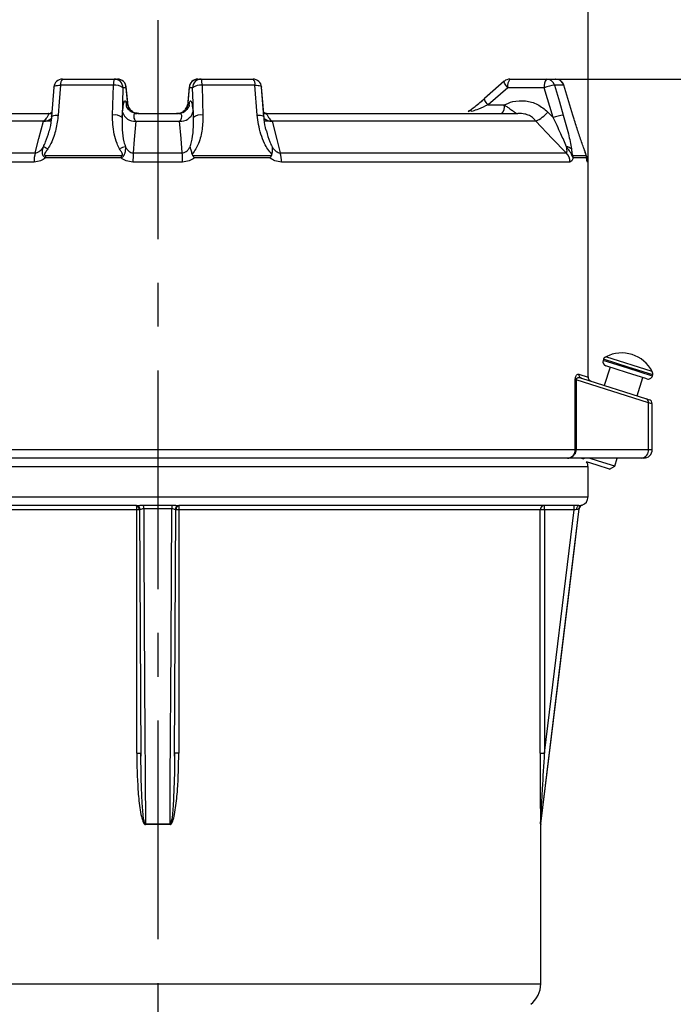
# Model space of a CAD drawing. Header units: millimetres. Extents: x 0 to 420, y 0 to 297.
# Tile 5 of 18: x 99 to 137, y 211 to 268. Entities that reach past the tile are written whole.
import ezdxf

# ---------------------------------------------------------------- set-up
doc = ezdxf.new("R2010")
doc.units = ezdxf.units.MM
doc.linetypes.add('CENTERX2', pattern=[20.32, 12.7, -2.54, 2.54, -2.54])
doc.layers.add('ОСЕВЫЕ', color=7, linetype='Continuous')
doc.styles.add('SLDTEXTSTYLE4', font='TXT', dxfattribs={"width": 0.75})
doc.dimstyles.new('SLDDIMSTYLE0', dxfattribs={"dimtxt": 3.5, "dimasz": 3.556, "dimexe": 0, "dimexo": 0.0625, "dimgap": 0.875, "dimtad": 1, "dimdec": 0, "dimlfac": 2, "dimrnd": 1e-09, "dimzin": 12, "dimdsep": 46, "dimtxsty": 'SLDTEXTSTYLE4', "dimsah": 1, "dimcen": 0.09, "dimadec": 0, "dimazin": 3, "dimtfac": 1, "dimtdec": 0, "dimtofl": 0, "dimtmove": 0, "dimatfit": 3, "dimfxl": 0, "dimfrac": 2, "dimtolj": 1, "dimtzin": 12, "dimarcsym": 0})

# ---------------------------------------------------------------- blocks, each defined once
blk = doc.blocks.new('_D')
at = {"layer": 'ОСЕВЫЕ'}
for p, q in [((61.672, 235.426), (61.672, 271.605)), ((131.672, 260.115), (131.672, 271.605)), ((61.672, 270.605), (131.672, 270.605))]:
    blk.add_line(p, q, dxfattribs=at)
for points in [[(61.672, 270.605), (65.228, 270.224), (65.228, 270.986)], [(131.672, 270.605), (128.116, 270.986), (128.116, 270.224)]]:
    blk.add_solid(points, dxfattribs=at)
at = {"layer": 'ОСЕВЫЕ', "insert": (94.667, 275.117), "char_height": 3.5, "attachment_point": 1, "style": 'SLDTEXTSTYLE4'}
blk.add_mtext('140', dxfattribs=at)
blk = doc.blocks.new('_D_1')
at = {"layer": 'ОСЕВЫЕ'}
for p, q in [((129.259, 264.926), (167.922, 264.926)), ((166.922, 264.926), (166.922, 147.426)), ((121.422, 147.426), (167.922, 147.426))]:
    blk.add_line(p, q, dxfattribs=at)
for points in [[(166.922, 264.926), (166.541, 261.37), (167.303, 261.37)], [(166.922, 147.426), (167.303, 150.982), (166.541, 150.982)]]:
    blk.add_solid(points, dxfattribs=at)
at = {"layer": 'ОСЕВЫЕ', "insert": (162.41, 218.8), "char_height": 3.5, "attachment_point": 1, "rotation": 90, "style": 'SLDTEXTSTYLE4'}
blk.add_mtext('235', dxfattribs=at)

msp = doc.modelspace()

# ---------------------------------------------------------------- linework, layer by layer
at = {"color": 7, "linetype": 'Continuous', "lineweight": 25}
for p, q in [((101.137, 264.926), (104.147, 264.926)), ((104.147, 264.926), (104.339, 264.926)), ((109.005, 264.926), (109.196, 264.926)), ((109.196, 264.926), (112.206, 264.926)), ((126.807, 264.803), (125.474, 263.641)), ((126.807, 264.803), (125.66, 263.803)), ((127.136, 264.926), (129.259, 264.926)), ((129.259, 264.926), (129.789, 264.926)), ((100.639, 264.465), (100.502, 262.736)), ((104.096, 264.572), (101.024, 264.572)), ((104.05, 262.843), (104.096, 264.572)), ((104.646, 264.426), (104.6, 262.696)), ((104.837, 264.426), (104.646, 264.426)), ((104.95, 263.376), (104.836, 264.477)), ((104.941, 263.426), (104.837, 264.426)), ((108.507, 264.478), (108.394, 263.379)), ((108.698, 264.426), (108.507, 264.426)), ((112.32, 264.572), (109.248, 264.572)), ((112.457, 262.843), (112.32, 264.572)), ((112.842, 262.736), (112.705, 264.465)), ((112.827, 262.926), (112.705, 264.465)), ((127.006, 264.426), (125.859, 263.426)), ((129.129, 264.426), (127.006, 264.426)), ((129.64, 262.696), (129.129, 264.426)), ((130.265, 264.572), (129.723, 264.572)), ((130.791, 262.843), (130.265, 264.572)), ((130.794, 262.842), (130.268, 264.571)), ((130.794, 262.842), (130.268, 264.571)), ((85.745, 262.926), (100.288, 262.926)), ((100.522, 262.985), (100.415, 262.95)), ((104.6, 262.696), (104.627, 263.017)), ((104.856, 263.426), (104.941, 263.426)), ((104.864, 263.33), (104.856, 263.426)), ((105.469, 262.941), (105.441, 262.944)), ((105.513, 262.926), (107.831, 262.926)), ((107.896, 262.926), (107.986, 262.934)), ((108.403, 263.426), (108.488, 263.426)), ((108.716, 263.017), (108.744, 262.696)), ((112.931, 262.955), (112.822, 262.982)), ((113.056, 262.926), (127.599, 262.926)), ((125.859, 263.426), (126.796, 263.426)), ((129.33, 263.017), (129.64, 262.696)), ((100.03, 262.486), (84.715, 262.486)), ((100.468, 262.486), (100.03, 262.486)), ((105.404, 262.486), (107.94, 262.486)), ((113.314, 262.486), (112.889, 262.486)), ((128.629, 262.486), (113.314, 262.486)), ((130.791, 262.843), (130.794, 262.842)), ((82.937, 260.645), (99.552, 260.645)), ((105.245, 260.645), (108.099, 260.645)), ((113.792, 260.645), (130.407, 260.645)), ((99.489, 260.115), (82.726, 260.115)), ((104.542, 260.351), (100.154, 260.351)), ((100.16, 260.497), (104.544, 260.497)), ((108.112, 260.115), (105.232, 260.115)), ((108.695, 260.497), (113.286, 260.497)), ((113.19, 260.351), (108.802, 260.351)), ((130.618, 260.115), (113.855, 260.115)), ((130.786, 260.497), (131.559, 260.497)), ((131.581, 260.351), (130.807, 260.351)), ((131.672, 247.627), (131.672, 260.115)), ((132.569, 248.669), (132.547, 248.598)), ((132.651, 248.763), (132.63, 248.77)), ((135.393, 247.957), (132.711, 248.807)), ((132.948, 248.208), (132.611, 247.146)), ((133.901, 247.906), (132.71, 248.284)), ((130.928, 243.426), (130.928, 247.465)), ((130.928, 247.465), (130.975, 247.465)), ((130.975, 247.465), (130.975, 243.426)), ((135.184, 246.131), (130.975, 247.465)), ((131.296, 247.563), (135.063, 246.369)), ((135.093, 247.528), (133.901, 247.906)), ((134.518, 246.542), (134.854, 247.604)), ((135.407, 247.691), (135.429, 247.762)), ((135.437, 247.88), (135.417, 247.886)), ((135.063, 246.369), (135.224, 246.318)), ((135.184, 243.426), (135.184, 246.131)), ((135.398, 243.426), (135.398, 246.079)), ((130.481, 242.926), (82.172, 242.926)), ((134.791, 242.926), (130.481, 242.926)), ((130.928, 243.426), (130.975, 243.426)), ((130.975, 243.426), (135.184, 243.426)), ((131.386, 242.926), (131.42, 242.86)), ((132.269, 242.758), (131.741, 242.926)), ((133.222, 242.456), (133.371, 242.926)), ((134.898, 242.926), (134.791, 242.926)), ((132.193, 242.52), (131.58, 242.715)), ((131.672, 240.676), (131.672, 242.426)), ((132.908, 242.293), (132.193, 242.52)), ((133.222, 242.456), (132.269, 242.758)), ((132.908, 242.293), (133.222, 242.456)), ((105.44, 240.176), (85.192, 240.176)), ((105.851, 240.199), (107.493, 240.199)), ((131.141, 240.176), (107.904, 240.176)), ((105.454, 239.926), (87.717, 239.926)), ((105.454, 225.802), (105.454, 239.926)), ((105.615, 239.927), (105.691, 225.631)), ((107.487, 239.991), (105.857, 239.991)), ((107.653, 225.624), (107.728, 239.927)), ((107.889, 239.926), (107.889, 225.802)), ((128.889, 239.926), (107.889, 239.926)), ((128.889, 225.802), (128.889, 239.926)), ((129.149, 239.926), (128.889, 239.926)), ((128.924, 221.691), (131.149, 239.991)), ((130.865, 239.926), (129.149, 239.926)), ((129.149, 239.926), (129.149, 225.802)), ((129.149, 225.802), (130.865, 239.926)), ((105.693, 225.631), (105.691, 225.802)), ((107.653, 225.802), (107.651, 225.624)), ((128.889, 225.802), (129.149, 225.802)), ((105.954, 221.691), (107.39, 221.691)), ((107.39, 221.661), (105.954, 221.661)), ((128.922, 212.412), (128.922, 221.661))]:
    msp.add_line(p, q, dxfattribs=at)
at = {"color": 8, "linetype": 'Continuous', "lineweight": 25}
for p, q in [((104.837, 264.426), (104.836, 264.477)), ((108.507, 264.477), (108.507, 264.426)), ((130.265, 264.572), (130.268, 264.571)), ((104.941, 263.426), (104.944, 263.375)), ((105.35, 262.934), (105.439, 262.926)), ((107.905, 262.926), (107.99, 262.933)), ((108.406, 263.376), (108.403, 263.426)), ((108.488, 263.426), (108.48, 263.326)), ((131.672, 260.115), (131.63, 260.115)), ((133.999, 248.215), (132.569, 248.669)), ((133.977, 248.144), (132.547, 248.598)), ((135.407, 247.691), (133.977, 248.144)), ((135.429, 247.762), (133.999, 248.215)), ((131.127, 247.801), (131.672, 247.627)), ((135.398, 246.079), (135.184, 246.131)), ((81.672, 243.426), (130.928, 243.426)), ((135.184, 243.426), (135.398, 243.426)), ((131.672, 242.426), (81.672, 242.426)), ((81.672, 240.676), (106.672, 240.676)), ((106.672, 240.676), (131.672, 240.676)), ((131.309, 240.199), (131.322, 240.199)), ((105.616, 239.926), (105.454, 239.926)), ((107.889, 239.926), (107.727, 239.926)), ((131.149, 239.991), (131.136, 239.991)), ((105.454, 225.802), (105.691, 225.802)), ((107.889, 225.802), (107.653, 225.802)), ((128.922, 221.661), (128.91, 221.661)), ((128.912, 221.691), (128.924, 221.691)), ((84.422, 212.412), (128.922, 212.412))]:
    msp.add_line(p, q, dxfattribs=at)
at = {"color": 8, "linetype": 'Continuous', "lineweight": 25, "flags": 128}
for points in [[(127.006, 264.426), (126.948, 264.5), (126.898, 264.571), (126.856, 264.636), (126.825, 264.694), (126.806, 264.742), (126.799, 264.777), (126.804, 264.8), (126.807, 264.803)], [(100.639, 264.465), (100.644, 264.482), (100.668, 264.508), (100.711, 264.53), (100.771, 264.548), (100.844, 264.562), (100.93, 264.57), (101.024, 264.572)], [(112.32, 264.572), (112.414, 264.57), (112.499, 264.562), (112.573, 264.548), (112.633, 264.53), (112.675, 264.508), (112.7, 264.482), (112.705, 264.465)], [(125.859, 263.426), (125.801, 263.5), (125.751, 263.571), (125.709, 263.636), (125.678, 263.694), (125.658, 263.742), (125.651, 263.777), (125.657, 263.8), (125.66, 263.803)], [(100.502, 262.736), (100.507, 262.753), (100.532, 262.779), (100.574, 262.801), (100.634, 262.819), (100.708, 262.832), (100.793, 262.84), (100.887, 262.843)], [(112.457, 262.843), (112.551, 262.84), (112.636, 262.832), (112.71, 262.819), (112.77, 262.801), (112.812, 262.779), (112.836, 262.753), (112.842, 262.736)]]:
    msp.add_lwpolyline(points, dxfattribs=at)
at = {"color": 7, "linetype": 'Continuous', "lineweight": 25, "flags": 128}
for points in [[(101.024, 264.572), (100.948, 263.616), (100.887, 262.843)], [(108.507, 264.426), (108.416, 263.546), (108.403, 263.426)], [(108.744, 262.696), (108.722, 263.551), (108.698, 264.426)], [(109.248, 264.572), (109.274, 263.616), (109.294, 262.843)], [(129.723, 264.572), (130.005, 263.616), (130.234, 262.843)], [(105.345, 262.936), (105.356, 262.934), (105.448, 262.926)], [(124.941, 263.043), (124.903, 263.064), (124.867, 263.078), (124.834, 263.087), (124.803, 263.09), (124.775, 263.087), (124.75, 263.078), (124.729, 263.064), (124.713, 263.043)], [(99.552, 260.645), (99.77, 261.486), (100.03, 262.486)], [(105.404, 262.486), (105.312, 261.426), (105.245, 260.645)], [(108.099, 260.645), (108.026, 261.486), (107.94, 262.486)], [(113.314, 262.486), (113.589, 261.426), (113.792, 260.645)], [(130.407, 260.645), (129.595, 261.486), (128.629, 262.486)], [(131.011, 239.943), (131.015, 239.989), (131.023, 240.033), (131.036, 240.073), (131.052, 240.108), (131.071, 240.137), (131.093, 240.158), (131.117, 240.171), (131.141, 240.176)], [(105.857, 239.991), (105.858, 239.679), (105.869, 237.694), (105.911, 229.753), (105.954, 221.691)], [(107.39, 221.691), (107.393, 222.187), (107.403, 224.172), (107.445, 232.114), (107.487, 239.991)], [(131.136, 239.991), (131.098, 239.679), (130.857, 237.694), (129.892, 229.753), (128.912, 221.691)]]:
    msp.add_lwpolyline(points, dxfattribs=at)
at = {"color": 7, "linetype": 'Continuous', "lineweight": 25}
for centre, radius, start, end in [((101.137, 264.426), 0.5, 90, 175.4772), ((101.445, 264.632), 0.425, 136.2651, 188.0821), ((104.853, 264.641), 0.761, 158.0635, 185.2474), ((104.147, 264.427), 0.499, 359.891, 89.8906), ((104.339, 264.426), 0.5, 5.9106, 90), ((104.338, 264.427), 0.499, 359.891, 89.8906), ((109.005, 264.426), 0.5, 90, 174.0894), ((109.006, 264.427), 0.499, 90.1094, 180.109), ((109.197, 264.427), 0.499, 90.1094, 180.109), ((108.49, 264.641), 0.761, 354.7526, 21.9365), ((112.206, 264.426), 0.5, 4.5228, 90), ((111.899, 264.632), 0.425, 351.9179, 43.7349), ((127.136, 264.426), 0.5, 90, 131.0743), ((127.586, 264.542), 0.592, 139.6093, 191.3691), ((129.709, 264.542), 0.592, 139.6093, 191.3691), ((129.254, 264.438), 0.488, 15.918, 89.4687), ((129.789, 264.426), 0.5, 16.9336, 90), ((129.789, 264.428), 0.497, 16.7716, 89.8941), ((104.207, 263.881), 0.699, 51.1169, 99.129), ((109.137, 263.881), 0.699, 80.871, 128.8831), ((130.197, 261.367), 3.24, 98.4067, 109.2382), ((105.332, 263.215), 0.732, 195.7193, 275.6138), ((105.448, 263.426), 0.5, 185.6543, 235.4444), ((108.012, 263.215), 0.732, 264.3862, 344.2807), ((107.896, 263.426), 0.5, 299.2372, 354.4375), ((126.216, 263.309), 0.592, 319.6093, 11.3691), ((127.846, 264.252), 1.931, 293.9159, 320.2445), ((104.161, 262.152), 0.699, 51.1113, 99.1228), ((109.183, 262.152), 0.699, 80.8772, 128.8887), ((130.708, 259.636), 3.242, 98.4118, 109.2355), ((101.498, 260.145), 2.01, 165.5782, 180.8476), ((99.531, 259.683), 1.405, 57.7427, 69.3695), ((105.03, 259.868), 1.155, 101.7578, 119.6283), ((114.999, 260.147), 9.767, 177.0771, 180.1895), ((98.345, 260.147), 9.767, 359.8105, 2.9229), ((111.845, 260.145), 2.01, 359.1524, 14.4218), ((129.851, 260.118), 0.767, 359.8001, 43.481), ((130.402, 260.586), 0.413, 43.8071, 87.6239), ((102.003, 260.352), 1.848, 175.5031, 180.0367), ((110.183, 260.352), 5.642, 178.5288, 180.0128), ((130.291, 260.351), 0.517, 359.9904, 16.421), ((131.079, 260.351), 0.502, 359.9989, 16.931), ((130.922, 260.115), 0.75, 0, 28.9859), ((132.808, 248.593), 0.25, 135.1646, 162.4073), ((133.629, 247.048), 1.984, 27.2681, 117.5465), ((132.785, 248.522), 0.25, 162.4073, 252.4073), ((131.372, 247.796), 0.245, 178.7121, 251.9713), ((131.922, 247.627), 0.25, 176.2028, 252.4073), ((135.168, 247.766), 0.25, 252.4073, 342.4073), ((135.191, 247.838), 0.25, 342.4073, 9.6499), ((134.978, 246.176), 0.211, 347.5238, 66.2212), ((135.148, 246.079), 0.25, 0.6358, 72.4073), ((131.172, 242.426), 0.5, 60.2777, 90), ((134.73, 243.378), 0.456, 277.6871, 6.0295), ((134.898, 243.426), 0.5, 270, 0), ((131.172, 242.426), 0.5, 0, 35.2945), ((131.172, 240.676), 0.5, 287.5108, 0), ((105.366, 239.926), 0.25, 359.9727, 89.9727), ((105.422, 239.946), 0.231, 359.2901, 85.4832), ((102.909, 240.013), 2.948, 359.5598, 3.6095), ((110.435, 240.013), 2.948, 176.3905, 180.4402), ((107.922, 239.946), 0.231, 94.5168, 180.7099), ((107.978, 239.926), 0.25, 90.0273, 180.0273), ((129.138, 239.926), 0.25, 90.043, 180.0429), ((127.708, 239.988), 1.442, 357.5213, 7.474), ((129.424, 239.988), 1.442, 357.5213, 7.474), ((131.384, 239.961), 0.25, 107.5295, 173.0782), ((131.398, 239.96), 0.25, 107.5108, 173.0657), ((98.256, 221.661), 7.698, 359.9997, 0.2243), ((115.087, 221.661), 7.698, 179.7757, 180.0003), ((129.16, 221.661), 0.25, 173.0692, 180), ((129.172, 221.661), 0.25, 173.0657, 180), ((127.422, 212.412), 1.5, 307.6942, 0)]:
    msp.add_arc(centre, radius, start, end, dxfattribs=at)
at = {"color": 8, "linetype": 'Continuous', "lineweight": 25}
for centre, radius, start, end in [((105.441, 263.425), 0.501, 179.9665, 231.3021), ((105.08, 262.92), 0.17, 46.4347, 90.7787), ((108.264, 262.92), 0.17, 89.2212, 133.5653), ((107.902, 263.426), 0.501, 311.9462, 0.026), ((100.054, 263.159), 0.673, 267.9531, 311.2834), ((113.297, 263.181), 0.695, 230.8401, 271.4485), ((130.879, 260.115), 0.751, 359.9991, 19.5422), ((103.658, 239.974), 1.797, 358.4698, 6.0412), ((110.018, 239.961), 2.129, 174.55, 180.9389)]:
    msp.add_arc(centre, radius, start, end, dxfattribs=at)
at = {"color": 7, "linetype": 'Continuous', "lineweight": 25}
for points, knots in [([(104.627, 263.017), (104.645, 263.178), (104.679, 263.501), (104.744, 263.7), (104.806, 263.672), (104.841, 263.499), (104.856, 263.426)], [0, 0, 0, 0, 0.267398, 0.534792, 0.802277, 1, 1, 1, 1]), ([(108.488, 263.426), (108.503, 263.499), (108.538, 263.672), (108.6, 263.7), (108.665, 263.501), (108.699, 263.178), (108.716, 263.017)], [0, 0, 0, 0, 0.1977226, 0.4652075, 0.7326018, 1, 1, 1, 1]), ([(124.713, 263.043), (124.843, 263.138), (125.165, 263.372), (125.485, 263.646), (125.675, 263.808)], [0, 0, 0, 0, 0.404752, 1, 1, 1, 1]), ([(126.796, 263.426), (126.963, 263.499), (127.355, 263.672), (128.036, 263.7), (128.76, 263.501), (129.14, 263.178), (129.33, 263.017)], [0, 0, 0, 0, 0.197723, 0.465208, 0.732602, 1, 1, 1, 1]), ([(100.117, 262.56), (100.147, 262.593), (100.232, 262.686), (100.304, 262.819), (100.353, 262.9), (100.363, 262.924), (100.34, 262.925), (100.333, 262.926)], [0, 0, 0, 0, 0.158075, 0.435652, 0.730766, 0.918188, 1, 1, 1, 1]), ([(100.288, 262.926), (100.289, 262.926), (100.369, 262.926), (100.444, 262.926), (100.517, 262.926)], [0, 0, 0, 0, 0.015054, 1, 1, 1, 1]), ([(105.441, 262.944), (105.385, 262.948), (105.252, 262.955), (105.08, 263.058), (104.95, 263.183), (104.882, 263.29), (104.855, 263.352), (104.848, 263.376), (104.85, 263.37), (104.85, 263.369)], [0, 0, 0, 0, 0.155935, 0.374068, 0.55527, 0.70617, 0.834611, 0.972924, 1, 1, 1, 1]), ([(104.941, 263.426), (104.964, 263.346), (105.003, 263.215), (105.142, 263.091), (105.197, 263.043)], [0, 0, 0, 0, 0.610563, 1, 1, 1, 1]), ([(105.197, 263.043), (105.261, 263.002), (105.332, 262.958), (105.405, 262.949), (105.411, 262.948)], [0, 0, 0, 0, 0.9109, 1, 1, 1, 1]), ([(105.43, 262.926), (105.4, 262.924), (105.321, 262.919), (105.277, 262.855), (105.269, 262.734), (105.296, 262.621), (105.33, 262.573), (105.339, 262.56)], [0, 0, 0, 0, 0.171276, 0.463474, 0.769782, 0.935052, 1, 1, 1, 1]), ([(105.513, 262.926), (105.512, 262.926), (105.484, 262.926), (105.456, 262.926), (105.43, 262.926)], [0, 0, 0, 0, 0.04225, 1, 1, 1, 1]), ([(105.445, 262.943), (105.488, 262.935), (105.531, 262.926), (105.573, 262.926), (105.574, 262.926)], [0, 0, 0, 0, 0.981905, 1, 1, 1, 1]), ([(107.77, 262.926), (107.77, 262.926), (107.831, 262.926), (107.959, 262.938), (108.083, 263.007), (108.147, 263.043)], [0, 0, 0, 0, 0.006123, 0.479233, 1, 1, 1, 1]), ([(107.914, 262.926), (107.888, 262.926), (107.86, 262.926), (107.832, 262.926), (107.831, 262.926)], [0, 0, 0, 0, 0.95775, 1, 1, 1, 1]), ([(108.493, 263.366), (108.494, 263.368), (108.495, 263.376), (108.485, 263.341), (108.444, 263.257), (108.342, 263.12), (108.157, 262.991), (107.979, 262.919), (107.881, 262.93), (107.872, 262.931)], [0, 0, 0, 0, 0.044446, 0.19358, 0.333231, 0.50427, 0.728667, 0.975558, 1, 1, 1, 1]), ([(108.005, 262.56), (108.024, 262.593), (108.076, 262.686), (108.074, 262.819), (108.038, 262.9), (107.981, 262.924), (107.93, 262.925), (107.914, 262.926)], [0, 0, 0, 0, 0.158075, 0.435652, 0.730766, 0.918188, 1, 1, 1, 1]), ([(108.147, 263.043), (108.198, 263.088), (108.339, 263.211), (108.378, 263.342), (108.403, 263.426)], [0, 0, 0, 0, 0.36018, 1, 1, 1, 1]), ([(112.827, 262.926), (112.9, 262.926), (112.975, 262.926), (113.054, 262.926), (113.056, 262.926)], [0, 0, 0, 0, 0.984945, 1, 1, 1, 1]), ([(113.011, 262.926), (113.001, 262.924), (112.973, 262.919), (113.019, 262.855), (113.089, 262.734), (113.164, 262.621), (113.213, 262.573), (113.227, 262.56)], [0, 0, 0, 0, 0.171276, 0.463474, 0.769782, 0.935052, 1, 1, 1, 1]), ([(125.859, 263.426), (125.674, 263.346), (125.372, 263.215), (125.062, 263.091), (124.941, 263.043)], [0, 0, 0, 0, 0.610563, 1, 1, 1, 1]), ([(126.796, 263.426), (126.865, 263.383), (127.034, 263.279), (127.199, 263.159), (127.351, 263.045), (127.447, 262.975), (127.534, 262.934), (127.576, 262.926), (127.598, 262.926), (127.599, 262.926)], [0, 0, 0, 0, 0.175103, 0.431361, 0.512015, 0.746543, 0.870332, 0.995955, 1, 1, 1, 1]), ([(127.72, 262.926), (127.681, 262.926), (127.641, 262.926), (127.6, 262.926), (127.599, 262.926)], [0, 0, 0, 0, 0.95775, 1, 1, 1, 1]), ([(128.578, 262.56), (128.55, 262.593), (128.472, 262.686), (128.267, 262.819), (128.028, 262.9), (127.835, 262.924), (127.747, 262.925), (127.72, 262.926)], [0, 0, 0, 0, 0.158075, 0.435652, 0.730766, 0.918188, 1, 1, 1, 1]), ([(100.03, 262.486), (100.031, 262.487), (100.06, 262.512), (100.089, 262.536), (100.117, 262.56)], [0, 0, 0, 0, 0.04405, 1, 1, 1, 1]), ([(100.887, 262.843), (100.852, 262.567), (100.781, 262.008), (100.559, 261.339), (100.345, 260.978), (100.281, 260.872)], [0, 0, 0, 0, 0.405379, 0.823899, 1, 1, 1, 1]), ([(100.498, 262.736), (100.495, 262.677), (100.478, 262.404), (100.415, 262.133), (100.365, 261.921)], [0, 0, 0, 0, 0.21564, 1, 1, 1, 1]), ([(104.459, 260.872), (104.405, 260.978), (104.266, 261.251), (104.135, 261.733), (104.052, 262.286), (104.05, 262.66), (104.05, 262.843)], [0, 0, 0, 0, 0.175978, 0.451026, 0.731817, 1, 1, 1, 1]), ([(104.6, 262.696), (104.597, 262.46), (104.591, 261.983), (104.663, 261.412), (104.765, 261.091), (104.795, 260.998)], [0, 0, 0, 0, 0.4126855, 0.830827, 1, 1, 1, 1]), ([(105.339, 262.56), (105.36, 262.536), (105.381, 262.512), (105.403, 262.487), (105.404, 262.486)], [0, 0, 0, 0, 0.95595, 1, 1, 1, 1]), ([(107.94, 262.486), (107.941, 262.487), (107.962, 262.512), (107.984, 262.536), (108.005, 262.56)], [0, 0, 0, 0, 0.04405, 1, 1, 1, 1]), ([(108.549, 260.998), (108.578, 261.091), (108.679, 261.409), (108.752, 261.979), (108.747, 262.456), (108.744, 262.696)], [0, 0, 0, 0, 0.1691722, 0.5811193, 1, 1, 1, 1]), ([(109.294, 262.843), (109.289, 262.567), (109.279, 262.006), (109.112, 261.344), (108.897, 260.861), (108.744, 260.67), (108.666, 260.574)], [0, 0, 0, 0, 0.343321, 0.69777, 0.846705, 1, 1, 1, 1]), ([(113.306, 260.574), (113.223, 260.667), (113.055, 260.857), (112.842, 261.251), (112.656, 261.732), (112.518, 262.286), (112.477, 262.66), (112.457, 262.843)], [0, 0, 0, 0, 0.148061, 0.302059, 0.535023, 0.772851, 1, 1, 1, 1]), ([(112.985, 261.921), (112.965, 261.986), (112.883, 262.253), (112.864, 262.528), (112.85, 262.737)], [0, 0, 0, 0, 0.242856, 1, 1, 1, 1]), ([(113.227, 262.56), (113.255, 262.536), (113.284, 262.512), (113.313, 262.487), (113.314, 262.486)], [0, 0, 0, 0, 0.95595, 1, 1, 1, 1]), ([(128.629, 262.486), (128.628, 262.487), (128.611, 262.512), (128.594, 262.536), (128.578, 262.56)], [0, 0, 0, 0, 0.04405, 1, 1, 1, 1]), ([(130.419, 260.998), (130.313, 261.25), (130.079, 261.805), (129.795, 262.381), (129.64, 262.696)], [0, 0, 0, 0, 0.453413, 1, 1, 1, 1]), ([(130.234, 262.843), (130.336, 262.477), (130.483, 261.955), (130.631, 261.296), (130.677, 261.014), (130.7, 260.872)], [0, 0, 0, 0, 0.537539, 0.766473, 1, 1, 1, 1]), ([(131.437, 260.872), (131.399, 260.978), (131.287, 261.296), (131.091, 261.884), (130.914, 262.441), (130.815, 262.764), (130.791, 262.843)], [0, 0, 0, 0, 0.176028, 0.524978, 0.884768, 1, 1, 1, 1]), ([(99.552, 260.645), (99.588, 260.649), (99.653, 260.654), (99.781, 260.716), (99.911, 260.83), (99.99, 260.945), (100.026, 260.998)], [0, 0, 0, 0, 0.181686, 0.321178, 0.684656, 1, 1, 1, 1]), ([(100.154, 260.351), (100.133, 260.365), (100.097, 260.387), (100.058, 260.427), (100.031, 260.463), (100.009, 260.501), (99.99, 260.549), (99.969, 260.64), (99.972, 260.802), (100.006, 260.925), (100.026, 260.998)], [0, 0, 0, 0, 0.095996, 0.157174, 0.212625, 0.270564, 0.330612, 0.417393, 0.652408, 1, 1, 1, 1]), ([(100.281, 260.872), (100.238, 260.808), (100.172, 260.712), (100.101, 260.605), (100.086, 260.552), (100.088, 260.531), (100.095, 260.517), (100.108, 260.507), (100.129, 260.498), (100.148, 260.498), (100.16, 260.497)], [0, 0, 0, 0, 0.476558, 0.718001, 0.781321, 0.817749, 0.850365, 0.883007, 0.923783, 1, 1, 1, 1]), ([(104.544, 260.497), (104.545, 260.497), (104.56, 260.497), (104.581, 260.5), (104.604, 260.509), (104.617, 260.521), (104.624, 260.537), (104.625, 260.561), (104.618, 260.589), (104.596, 260.64), (104.542, 260.733), (104.492, 260.816), (104.459, 260.872)], [0, 0, 0, 0, 0.011058, 0.086943, 0.128779, 0.15992, 0.195581, 0.230774, 0.311103, 0.384847, 0.582949, 1, 1, 1, 1]), ([(104.795, 260.998), (104.794, 260.935), (104.793, 260.836), (104.776, 260.708), (104.756, 260.624), (104.736, 260.567), (104.71, 260.515), (104.685, 260.476), (104.654, 260.438), (104.611, 260.396), (104.571, 260.368), (104.545, 260.353), (104.542, 260.351)], [0, 0, 0, 0, 0.299588, 0.471326, 0.548431, 0.651237, 0.706539, 0.76904, 0.823374, 0.888752, 0.987125, 1, 1, 1, 1]), ([(104.795, 260.998), (104.826, 260.945), (104.894, 260.83), (105.021, 260.708), (105.151, 260.651), (105.218, 260.647), (105.245, 260.645)], [0, 0, 0, 0, 0.315322, 0.678774, 0.869092, 1, 1, 1, 1]), ([(108.099, 260.645), (108.137, 260.649), (108.204, 260.654), (108.33, 260.716), (108.45, 260.83), (108.518, 260.945), (108.549, 260.998)], [0, 0, 0, 0, 0.181686, 0.321178, 0.684656, 1, 1, 1, 1]), ([(108.666, 260.574), (108.652, 260.654), (108.622, 260.815), (108.57, 260.941), (108.55, 260.996), (108.549, 260.998)], [0, 0, 0, 0, 0.485593, 0.980268, 1, 1, 1, 1]), ([(113.318, 260.998), (113.318, 260.996), (113.323, 260.94), (113.315, 260.813), (113.309, 260.652), (113.306, 260.574)], [0, 0, 0, 0, 0.019731, 0.523959, 1, 1, 1, 1]), ([(113.318, 260.998), (113.354, 260.945), (113.433, 260.83), (113.57, 260.708), (113.702, 260.651), (113.766, 260.647), (113.792, 260.645)], [0, 0, 0, 0, 0.315322, 0.678774, 0.869092, 1, 1, 1, 1]), ([(130.407, 260.645), (130.417, 260.649), (130.435, 260.654), (130.451, 260.716), (130.447, 260.83), (130.428, 260.945), (130.419, 260.998)], [0, 0, 0, 0, 0.181686, 0.321178, 0.684656, 1, 1, 1, 1]), ([(130.807, 260.351), (130.801, 260.365), (130.79, 260.387), (130.772, 260.427), (130.755, 260.463), (130.736, 260.501), (130.713, 260.549), (130.666, 260.64), (130.574, 260.802), (130.477, 260.925), (130.419, 260.998)], [0, 0, 0, 0, 0.095996, 0.157174, 0.212625, 0.270564, 0.330612, 0.417393, 0.652408, 1, 1, 1, 1]), ([(130.7, 260.872), (130.709, 260.808), (130.722, 260.712), (130.736, 260.605), (130.749, 260.552), (130.756, 260.531), (130.762, 260.517), (130.769, 260.507), (130.778, 260.498), (130.783, 260.498), (130.786, 260.497)], [0, 0, 0, 0, 0.476558, 0.718001, 0.781321, 0.817749, 0.850365, 0.883007, 0.923783, 1, 1, 1, 1]), ([(131.579, 260.421), (131.579, 260.428), (131.576, 260.465), (131.56, 260.524), (131.536, 260.6), (131.508, 260.679), (131.475, 260.773), (131.447, 260.852), (131.431, 260.895)], [0, 0, 0, 0, 0.041986, 0.207852, 0.358758, 0.476522, 0.7082, 1, 1, 1, 1]), ([(131.559, 260.497), (131.56, 260.498), (131.561, 260.498), (131.561, 260.506), (131.559, 260.516), (131.556, 260.529), (131.551, 260.547), (131.536, 260.594), (131.512, 260.661), (131.477, 260.76), (131.452, 260.83), (131.437, 260.872)], [0, 0, 0, 0, 0.066203, 0.114958, 0.147346, 0.179724, 0.208749, 0.26263, 0.478189, 0.690035, 1, 1, 1, 1]), ([(100.154, 260.351), (100.06, 260.289), (99.857, 260.154), (99.617, 260.129), (99.489, 260.115)], [0, 0, 0, 0, 0.462638, 1, 1, 1, 1]), ([(105.232, 260.115), (105.098, 260.129), (104.849, 260.154), (104.639, 260.289), (104.542, 260.351)], [0, 0, 0, 0, 0.537362, 1, 1, 1, 1]), ([(108.802, 260.351), (108.705, 260.289), (108.495, 260.154), (108.246, 260.129), (108.112, 260.115)], [0, 0, 0, 0, 0.462638, 1, 1, 1, 1]), ([(108.666, 260.574), (108.67, 260.553), (108.675, 260.526), (108.69, 260.503), (108.695, 260.497)], [0, 0, 0, 0, 0.738649, 1, 1, 1, 1]), ([(108.802, 260.351), (108.801, 260.353), (108.766, 260.402), (108.73, 260.45), (108.695, 260.497)], [0, 0, 0, 0, 0.029984, 1, 1, 1, 1]), ([(113.286, 260.497), (113.256, 260.45), (113.225, 260.402), (113.191, 260.353), (113.19, 260.351)], [0, 0, 0, 0, 0.970016, 1, 1, 1, 1]), ([(113.855, 260.115), (113.726, 260.129), (113.487, 260.154), (113.284, 260.289), (113.19, 260.351)], [0, 0, 0, 0, 0.537362, 1, 1, 1, 1]), ([(113.286, 260.497), (113.291, 260.507), (113.304, 260.53), (113.305, 260.557), (113.306, 260.574)], [0, 0, 0, 0, 0.404665, 1, 1, 1, 1]), ([(130.807, 260.351), (130.782, 260.289), (130.726, 260.154), (130.656, 260.129), (130.618, 260.115)], [0, 0, 0, 0, 0.4626384, 1, 1, 1, 1]), ([(131.594, 260.328), (131.594, 260.327), (131.594, 260.324), (131.589, 260.357), (131.582, 260.407), (131.576, 260.468), (131.574, 260.487)], [0, 0, 0, 0, 0.070776, 0.35183, 0.789906, 1, 1, 1, 1]), ([(131.58, 260.421), (131.582, 260.409), (131.585, 260.383), (131.582, 260.363), (131.581, 260.351)], [0, 0, 0, 0, 0.424856, 1, 1, 1, 1]), ([(131.63, 260.115), (131.622, 260.129), (131.607, 260.154), (131.589, 260.289), (131.581, 260.351)], [0, 0, 0, 0, 0.537362, 1, 1, 1, 1]), ([(132.711, 248.807), (132.711, 248.807), (132.689, 248.796), (132.67, 248.779), (132.651, 248.763)], [0, 0, 0, 0, 0.012985, 1, 1, 1, 1]), ([(130.928, 247.465), (130.929, 247.488), (130.93, 247.535), (130.94, 247.606), (130.961, 247.687), (131.011, 247.778), (131.07, 247.812), (131.113, 247.804), (131.127, 247.801)], [0, 0, 0, 0, 0.067244, 0.134241, 0.23448, 0.411902, 0.794759, 1, 1, 1, 1]), ([(131.296, 247.563), (131.27, 247.571), (131.195, 247.591), (131.098, 247.597), (131.02, 247.57), (130.99, 247.541), (130.979, 247.518), (130.975, 247.504), (130.973, 247.485), (130.974, 247.473), (130.975, 247.465)], [0, 0, 0, 0, 0.232791, 0.653782, 0.829552, 0.91275, 0.927295, 0.958152, 0.973033, 1, 1, 1, 1]), ([(135.417, 247.886), (135.417, 247.887), (135.414, 247.904), (135.407, 247.928), (135.396, 247.95), (135.393, 247.957)], [0, 0, 0, 0, 0.029961, 0.6916, 1, 1, 1, 1]), ([(130.481, 242.926), (130.484, 242.926), (130.536, 242.926), (130.639, 242.947), (130.755, 243.022), (130.847, 243.127), (130.911, 243.256), (130.928, 243.369), (130.928, 243.425), (130.928, 243.426)], [0, 0, 0, 0, 0.010813, 0.228934, 0.451397, 0.580942, 0.789367, 0.996715, 1, 1, 1, 1]), ([(130.975, 243.426), (130.975, 243.425), (130.974, 243.369), (130.955, 243.256), (130.885, 243.127), (130.783, 243.022), (130.655, 242.947), (130.542, 242.926), (130.484, 242.926), (130.481, 242.926)], [0, 0, 0, 0, 0.003284, 0.210595, 0.419018, 0.54858, 0.771077, 0.98919, 1, 1, 1, 1]), ([(105.44, 240.176), (105.492, 240.176), (105.558, 240.183), (105.699, 240.195), (105.775, 240.199), (105.851, 240.199)], [0, 0, 0, 0, 0.5, 0.5, 1, 1, 1, 1]), ([(107.493, 240.199), (107.569, 240.199), (107.645, 240.195), (107.786, 240.183), (107.852, 240.176), (107.904, 240.176)], [0, 0, 0, 0, 0.5, 0.5, 1, 1, 1, 1]), ([(131.141, 240.176), (131.197, 240.176), (131.237, 240.183), (131.291, 240.195), (131.306, 240.199), (131.309, 240.199)], [0, 0, 0, 0, 0.5, 0.5, 1, 1, 1, 1]), ([(105.857, 239.991), (105.814, 239.991), (105.773, 239.981), (105.704, 239.959), (105.675, 239.947), (105.652, 239.943)], [0, 0, 0, 0, 0.5, 0.5, 1, 1, 1, 1]), ([(107.691, 239.943), (107.669, 239.947), (107.64, 239.959), (107.571, 239.981), (107.53, 239.991), (107.487, 239.991)], [0, 0, 0, 0, 0.5, 0.5, 1, 1, 1, 1]), ([(131.136, 239.991), (131.134, 239.991), (131.121, 239.981), (131.077, 239.959), (131.047, 239.947), (131.011, 239.943)], [0, 0, 0, 0, 0.5, 0.5, 1, 1, 1, 1]), ([(105.454, 225.802), (105.454, 225.097), (105.474, 224.393), (105.549, 223.339), (105.581, 222.987), (105.656, 222.463), (105.685, 222.289), (105.746, 222.032), (105.769, 221.946), (105.815, 221.822), (105.832, 221.781), (105.866, 221.724), (105.879, 221.705), (105.911, 221.674), (105.931, 221.661), (105.954, 221.661)], [0, 0, 0, 0, 0.5, 0.5, 0.75, 0.75, 0.875, 0.875, 0.9375, 0.9375, 0.96875, 0.96875, 0.984375, 0.984375, 1, 1, 1, 1]), ([(107.39, 221.661), (107.413, 221.661), (107.433, 221.674), (107.465, 221.705), (107.478, 221.724), (107.512, 221.781), (107.529, 221.823), (107.576, 221.948), (107.598, 222.033), (107.659, 222.29), (107.688, 222.463), (107.762, 222.986), (107.795, 223.338), (107.87, 224.392), (107.889, 225.097), (107.889, 225.802)], [0, 0, 0, 0, 0.015625, 0.015625, 0.03125, 0.03125, 0.0625, 0.0625, 0.125, 0.125, 0.25, 0.25, 0.5, 0.5, 1, 1, 1, 1]), ([(128.889, 225.802), (128.889, 225.097), (128.89, 224.393), (128.894, 223.339), (128.895, 222.987), (128.899, 222.463), (128.9, 222.289), (128.903, 222.032), (128.904, 221.946), (128.905, 221.822), (128.906, 221.781), (128.907, 221.724), (128.908, 221.705), (128.909, 221.674), (128.91, 221.661), (128.91, 221.661)], [0, 0, 0, 0, 0.5, 0.5, 0.75, 0.75, 0.875, 0.875, 0.9375, 0.9375, 0.96875, 0.96875, 0.984375, 0.984375, 1, 1, 1, 1]), ([(128.912, 221.691), (128.912, 221.691), (128.912, 221.694), (128.912, 221.701), (128.912, 221.706), (128.913, 221.72), (128.913, 221.729), (128.915, 221.76), (128.916, 221.78), (128.919, 221.843), (128.921, 221.885), (128.928, 222.013), (128.933, 222.099), (128.947, 222.356), (128.957, 222.527), (128.986, 223.043), (129.006, 223.388), (129.066, 224.422), (129.108, 225.112), (129.149, 225.802)], [0, 0, 0, 0, 0.003906, 0.003906, 0.007813, 0.007813, 0.015625, 0.015625, 0.03125, 0.03125, 0.0625, 0.0625, 0.125, 0.125, 0.25, 0.25, 0.5, 0.5, 1, 1, 1, 1])]:
    msp.add_open_spline(points, degree=3, knots=knots, dxfattribs=at)
at = {"color": 8, "linetype": 'Continuous', "lineweight": 25}
for points, knots in [([(100.288, 262.926), (100.29, 262.926), (100.348, 262.926), (100.427, 262.929), (100.5, 262.944), (100.519, 262.948)], [0, 0, 0, 0, 0.023355, 0.748664, 1, 1, 1, 1]), ([(105.574, 262.926), (105.573, 262.926), (105.511, 262.926), (105.449, 262.933), (105.389, 262.94)], [0, 0, 0, 0, 0.022519, 1, 1, 1, 1]), ([(107.897, 262.935), (107.856, 262.931), (107.814, 262.926), (107.771, 262.926), (107.77, 262.926)], [0, 0, 0, 0, 0.967239, 1, 1, 1, 1]), ([(112.825, 262.948), (112.844, 262.944), (112.917, 262.929), (112.996, 262.926), (113.054, 262.926), (113.056, 262.926)], [0, 0, 0, 0, 0.251401, 0.976647, 1, 1, 1, 1]), ([(100.026, 260.998), (100.072, 261.091), (100.219, 261.391), (100.304, 261.704), (100.363, 261.921)], [0, 0, 0, 0, 0.308254, 1, 1, 1, 1]), ([(112.981, 261.92), (113.04, 261.703), (113.125, 261.39), (113.272, 261.091), (113.318, 260.998)], [0, 0, 0, 0, 0.691308, 1, 1, 1, 1]), ([(105.954, 221.691), (105.952, 221.691), (105.948, 221.691), (105.938, 221.697), (105.923, 221.718), (105.893, 221.795), (105.821, 222.176), (105.789, 222.619), (105.747, 223.296), (105.707, 224.222), (105.699, 225.075), (105.693, 225.631)], [0, 0, 0, 0, 0.001446, 0.003189, 0.008325, 0.019972, 0.066034, 0.299587, 0.355571, 0.579524, 1, 1, 1, 1]), ([(107.651, 225.624), (107.65, 225.352), (107.644, 224.419), (107.589, 223.164), (107.528, 222.134), (107.441, 221.766), (107.418, 221.713), (107.404, 221.696), (107.396, 221.691), (107.392, 221.691), (107.39, 221.691)], [0, 0, 0, 0, 0.20568, 0.706444, 0.953851, 0.98253, 0.992895, 0.996987, 0.99863, 1, 1, 1, 1])]:
    msp.add_open_spline(points, degree=3, knots=knots, dxfattribs=at)
at = {"color": 7, "linetype": 'Continuous', "lineweight": 25}
for points in [[(105.652, 239.943), (105.626, 239.938), (105.613, 239.932), (105.616, 239.926)], [(107.728, 239.926), (107.73, 239.932), (107.718, 239.938), (107.691, 239.943)], [(131.011, 239.943), (130.967, 239.938), (130.916, 239.932), (130.865, 239.926)]]:
    msp.add_open_spline(points, degree=3, dxfattribs=at)
at = {"layer": 'ОСЕВЫЕ', "linetype": 'CENTERX2'}
msp.add_line((106.672, 268.342), (106.672, 60.254), dxfattribs=at)

# ---------------------------------------------------------------- dimensions: what is measured, and where the dimension line sits
at = {"layer": 'ОСЕВЫЕ'}
dim = msp.add_linear_dim(base=(131.672, 270.605), p1=(61.672, 235.426), p2=(131.672, 260.115), dimstyle='SLDDIMSTYLE0', dxfattribs=at)
dim.commit()
dim.dimension.update_dxf_attribs({"geometry": '_D', "text_midpoint": (98.546, 270.605), "dimtype": 160})
dim = msp.add_linear_dim(base=(166.922, 147.426), p1=(129.259, 264.926), p2=(121.422, 147.426), angle=90, dimstyle='SLDDIMSTYLE0', dxfattribs=at)
dim.commit()
dim.dimension.update_dxf_attribs({"geometry": '_D_1', "text_midpoint": (166.922, 222.679), "dimtype": 160})

doc.saveas('drawing.dxf')
